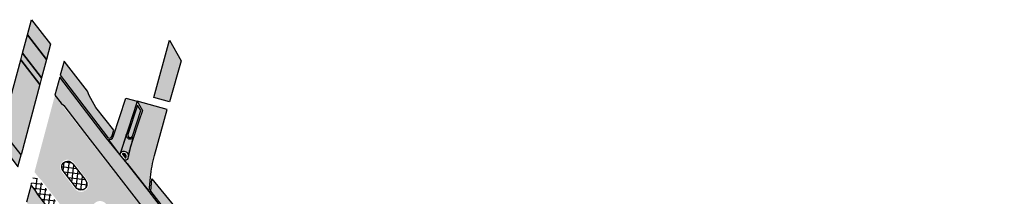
# Model space of a CAD drawing. Header units: metres. Extents: x 197051 to 198393, y 354620 to 355604.
# Tile 12 of 13: x 197235 to 197361, y 355369 to 355391. Entities that reach past the tile are written whole.
import ezdxf

# ---------------------------------------------------------------- set-up
doc = ezdxf.new("R2010")
doc.units = ezdxf.units.M
doc.layers.add('Arcering fietspad', color=12, linetype='Continuous')
doc.layers.add('Arcering geleiders printbeton', color=252, linetype='Continuous')
doc.layers.add('Arcering inrit', color=7, linetype='Continuous', true_color=0xc33c3c)
doc.layers.add('Arcering verhoging', color=7, linetype='Continuous', true_color=0xff622e)
doc.layers.add('Arcering rijbaan', color=7, linetype='Continuous', lineweight=20, true_color=0x45291c)
doc.layers.add('Arcering voetpad', color=7, linetype='Continuous', lineweight=20, true_color=0x71432d)
doc.layers.add('poly arcering', color=6, linetype='Continuous', plot=False)
pattern_1 = [(352.8169416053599, (598875.9689776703, 417836.5244728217), (0.07940031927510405, 0.6300163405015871), []), (82.81694160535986, (598875.9689776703, 417836.5244728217), (-0.630016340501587, 0.07940031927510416), [])]

msp = doc.modelspace()

# ---------------------------------------------------------------- hatches: boundary and pattern name
at = {"layer": 'Arcering fietspad'}
h = msp.add_hatch(color=256, dxfattribs=at)
h.dxf.hatch_style = 1
h.paths.add_polyline_path([(197235.121, 355386.938), (197235.756, 355389.283), (197238.172, 355386.111), (197237.547, 355383.771)])
h = msp.add_hatch(color=256, dxfattribs=at)
h.dxf.hatch_style = 1
h.paths.add_polyline_path([(197243.006, 355376.791), (197250.3723138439, 355367.3329594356), (197354.6475600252, 355232.8581773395), (197356.0157610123, 355234.1943400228), (197251.2943789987, 355369.2442907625), (197248.4647816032, 355372.8236169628), (197247.5530136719, 355373.9990991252), (197245.825468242, 355376.0719062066), (197244.4431365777, 355377.8868249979), (197239.8699999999, 355383.875), (197239.253, 355381.5609999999), (197240.029, 355380.551), (197240.372, 355380.225)])
h = msp.add_hatch(color=256, dxfattribs=at)
h.dxf.hatch_style = 1
edge = h.paths.add_edge_path()
edge.add_line((197249.7654968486, 355380.7940128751), (197249.3203768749, 355379.4269734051))
edge.add_line((197249.3203768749, 355379.4269734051), (197247.5530136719, 355373.9990991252))
edge.add_line((197247.5530136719, 355373.9990991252), (197246.0823563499, 355375.8951204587))
edge.add_arc((197246.2232327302, 355376.3748639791), 0.4999999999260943, 253.6351571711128, 341.9642988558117)
edge.add_line((197246.6986646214, 355376.2200592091), (197248.3177051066, 355381.1924090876))
edge.add_line((197248.3177051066, 355381.1924090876), (197249.7654968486, 355380.7940128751))
h = msp.add_hatch(color=256, dxfattribs=at)
h.dxf.hatch_style = 1
edge = h.paths.add_edge_path()
edge.add_line((197243.4837398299, 355355.0832346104), (197249.5011756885, 355347.8944287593))
edge.add_line((197249.5011756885, 355347.8944287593), (197258.2609382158, 355336.5358545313))
edge.add_line((197258.2609382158, 355336.5358545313), (197293.483186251, 355291.1486794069))
edge.add_line((197293.483186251, 355291.1486794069), (197321.0017259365, 355255.6863423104))
edge.add_arc((197219.8494682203, 355177.2502488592), 127.9999999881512, 31.783491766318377, 37.79093121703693, ccw=False)
edge.add_line((197328.6551623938, 355244.6692440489), (197329.5339542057, 355243.250985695))
edge.add_line((197329.5339542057, 355243.250985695), (197330.7679767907, 355241.2594299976))
edge.add_arc((197378.370468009, 355270.7552404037), 56.00000001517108, 211.7834917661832, 217.8203469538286)
edge.add_line((197334.1339788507, 355236.4167339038), (197344.4389167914, 355223.1270234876))
edge.add_line((197344.4389167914, 355223.1270234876), (197345.8923793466, 355224.2539034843))
edge.add_line((197345.8923793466, 355224.2539034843), (197335.8256277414, 355237.336033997))
edge.add_arc((197383.2218661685, 355274.1272909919), 60.00000006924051, 211.7834917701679, 217.8203469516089, ccw=False)
edge.add_line((197332.2191969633, 355242.5246369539), (197331.1680966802, 355244.2209792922))
edge.add_line((197331.1680966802, 355244.2209792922), (197330.2702469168, 355245.6699947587))
edge.add_arc((197219.8494682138, 355177.250248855), 129.8999999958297, 31.78349176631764, 37.7909312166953)
edge.add_line((197322.5032047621, 355256.8506280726), (197250.9809058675, 355349.0867618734))
edge.add_line((197250.9809058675, 355349.0867618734), (197244.6916292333, 355356.600325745))
edge.add_arc((197247.8355723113, 355359.2319833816), 4.099999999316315, 193.1220267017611, 219.9312318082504, ccw=False)
edge.add_line((197243.8426283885, 355358.3011779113), (197243.581117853, 355359.4229986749))
edge.add_arc((197236.8612853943, 355357.8565211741), 6.900000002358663, 13.12202671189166, 37.82841434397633)
edge.add_line((197242.3112570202, 355362.088283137), (197237.0427061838, 355368.8735070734))
edge.add_line((197237.0427061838, 355368.8735070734), (197236.8148221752, 355369.3032883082))
edge.add_line((197236.8148221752, 355369.3032883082), (197236.1934189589, 355370.0955079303))
edge.add_line((197236.1934189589, 355370.0955079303), (197235.607, 355367.8959999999))
edge.add_line((197235.607, 355367.8959999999), (197240.7371080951, 355361.3105560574))
edge.add_arc((197235.214934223, 355357.0087429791), 7.000000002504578, 11.068561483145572, 37.91884666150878, ccw=False)
edge.add_line((197242.0847213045, 355358.3526274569), (197242.196243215, 355357.7825399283))
edge.add_arc((197248.0846321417, 355358.9344409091), 6.000000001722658, 191.0685614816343, 219.9312318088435)
at = {"layer": 'Arcering geleiders printbeton'}
h = msp.add_hatch(dxfattribs=at)
h.set_pattern_fill('ANSI37', color=256, scale=0.2)
h.set_pattern_definition(pattern_1)
edge = h.paths.add_edge_path()
edge.add_line((197241.5448136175, 355372.7728448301), (197243.1890124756, 355370.6406341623))
edge.add_arc((197242.5822052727, 355370.1720311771), 0.7666835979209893, -134.86976651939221, 37.67688515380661, ccw=False)
edge.add_line((197242.0413117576, 355369.6286731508), (197240.2828638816, 355371.9059499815))
edge.add_arc((197240.889768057, 355372.3744374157), 0.7666897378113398, 31.308522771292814, 217.6656212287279, ccw=False)
h = msp.add_hatch(dxfattribs=at)
h.set_pattern_fill('ANSI37', color=256, scale=0.2)
h.set_pattern_definition(pattern_1)
edge = h.paths.add_edge_path()
edge.add_line((197236.5676463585, 355371.4975945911), (197237.125978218, 355370.7894451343))
edge.add_line((197237.125978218, 355370.7894451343), (197237.4819584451, 355370.4634632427))
edge.add_line((197237.4819584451, 355370.4634632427), (197240.0140477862, 355367.1463361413))
edge.add_line((197240.0140477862, 355367.1463361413), (197239.3876532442, 355366.6652948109))
edge.add_arc((197239.1440237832, 355366.9825402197), 0.3999999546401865, 217.8284143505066, 307.52255710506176, ccw=False)
edge.add_line((197238.828083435, 355366.7372207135), (197237.1270000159, 355368.9279999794))
edge.add_line((197237.1270000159, 355368.9279999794), (197236.8989999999, 355369.3580000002))
edge.add_line((197236.8989999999, 355369.3580000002), (197236.2259999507, 355370.2159998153))
edge.add_line((197236.2259999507, 355370.2159998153), (197236.5676463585, 355371.4975945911))
at = {"layer": 'Arcering inrit'}
h = msp.add_hatch(color=256, dxfattribs=at)
h.dxf.hatch_style = 1
h.paths.add_polyline_path([(197235.121, 355386.938), (197237.547, 355383.771), (197237.324, 355382.937), (197234.889, 355386.079)])
h = msp.add_hatch(color=256, dxfattribs=at)
h.dxf.hatch_style = 1
h.paths.add_polyline_path([(197232.4619999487, 355377.1089998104), (197232.058, 355375.6149999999), (197234.515, 355372.424), (197234.918, 355373.931)])
at = {"layer": 'Arcering rijbaan'}
h = msp.add_hatch(color=256, dxfattribs=at)
h.dxf.hatch_style = 1
h.paths.add_polyline_path([(197251.890873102, 355381.2463321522), (197253.9094662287, 355388.5820004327), (197255.3879986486, 355385.9440029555), (197253.9026693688, 355380.6927359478)])
at = {"layer": 'Arcering verhoging'}
h = msp.add_hatch(color=256, dxfattribs=at)
h.dxf.hatch_style = 1
h.paths.add_polyline_path([(197234.889, 355386.079), (197237.324, 355382.937), (197234.918, 355373.931), (197232.462, 355377.109)])
h = msp.add_hatch(color=256, dxfattribs=at)
h.dxf.hatch_style = 1
edge = h.paths.add_edge_path(flags=16)
edge.add_line((197241.7095458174, 355372.8867395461), (197243.3476754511, 355370.7623975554))
edge.add_arc((197242.5821546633, 355370.1720866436), 0.9666897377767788, -147.9975806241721, 37.63665352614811, ccw=False)
edge.add_line((197241.7623769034, 355369.6597845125), (197240.1242472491, 355371.78412653))
edge.add_arc((197240.8897680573, 355372.3744374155), 0.9666897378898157, 124.834020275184, 217.6366515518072, ccw=False)
edge.add_arc((197240.8671304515, 355372.2639772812), 1.047614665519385, 36.47395931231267, 120.3624802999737, ccw=False)
h.paths.add_polyline_path([(197255.0585153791, 355348.071165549), (197237.49127443, 355370.7261194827), (197237.273, 355370.9260000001), (197236.6320000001, 355371.7390000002), (197237.833, 355376.2395000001), (197239.2282991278, 355381.4683999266), (197242.9266459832, 355376.7301482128), (197250.0265433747, 355367.6130790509), (197260.0142284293, 355351.9156325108)])
edge = h.paths.add_edge_path(flags=16)
edge.add_line((197250.8544242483, 355357.912730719), (197247.0971555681, 355362.7314326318))
edge.add_line((197247.0971555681, 355362.7314326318), (197244.2539302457, 355366.4735549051))
edge.add_arc((197245.0081403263, 355367.0782500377), 0.9666897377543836, 37.932582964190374, 218.7212278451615, ccw=False)
edge.add_arc((197211.7536116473, 355340.9623815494), 43.25027664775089, 31.90071231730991, 38.13898697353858, ccw=False)
edge.add_line((197248.4715878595, 355363.8179422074), (197249.4517220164, 355362.2530619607))
edge.add_line((197249.4517220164, 355362.2530619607), (197251.7652486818, 355358.5732179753))
edge.add_line((197251.7652486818, 355358.5732179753), (197251.8202736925, 355358.4405769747))
edge.add_line((197251.8202736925, 355358.4405769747), (197251.8416302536, 355358.2952980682))
edge.add_line((197251.8416302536, 355358.2952980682), (197251.8271637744, 355358.1675673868))
edge.add_line((197251.8271637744, 355358.1675673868), (197251.788208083, 355358.0521975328))
edge.add_line((197251.788208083, 355358.0521975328), (197251.7311262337, 355357.9624397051))
edge.add_line((197251.7311262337, 355357.9624397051), (197251.6755206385, 355357.8948852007))
edge.add_line((197251.6755206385, 355357.8948852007), (197251.6280302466, 355357.8528287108))
edge.add_line((197251.6280302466, 355357.8528287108), (197251.5613053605, 355357.8046849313))
edge.add_line((197251.5613053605, 355357.8046849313), (197251.4879586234, 355357.7690183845))
edge.add_line((197251.4879586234, 355357.7690183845), (197251.3548451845, 355357.7287379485))
edge.add_line((197251.3548451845, 355357.7287379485), (197251.256376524, 355357.7215047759))
edge.add_line((197251.256376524, 355357.7215047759), (197251.1487461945, 355357.7400197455))
edge.add_line((197251.1487461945, 355357.7400197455), (197251.0507574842, 355357.7726132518))
edge.add_line((197251.0507574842, 355357.7726132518), (197250.9792018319, 355357.8088152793))
edge.add_line((197250.9792018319, 355357.8088152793), (197250.9112532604, 355357.858397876))
edge.add_line((197250.9112532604, 355357.858397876), (197250.8544242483, 355357.912730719))
h = msp.add_hatch(color=256, dxfattribs=at)
h.dxf.hatch_style = 1
edge = h.paths.add_edge_path()
edge.add_line((197249.7654968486, 355380.7940128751), (197250.4314315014, 355379.6093373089))
edge.add_line((197250.4314315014, 355379.6093373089), (197249.9855937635, 355378.2400934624))
edge.add_line((197249.9855937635, 355378.2400934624), (197249.1350096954, 355375.6278045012))
edge.add_arc((197262.1871984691, 355371.1066061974), 13.81306866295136, 160.8942275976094, 170.0814842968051)
edge.add_arc((197248.2861503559, 355373.5433949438), 0.3000000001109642, 217.7991023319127, 348.9454512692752, ccw=False)
edge.add_arc((197251.5919454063, 355375.6783824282), 4.234246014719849, 213.20547397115, 222.3927306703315)
edge.add_line((197248.4647816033, 355372.8236169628), (197251.2929883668, 355369.2462583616))
edge.add_line((197251.2929883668, 355369.2462583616), (197251.4776009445, 355371.0904506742))
edge.add_arc((197266.420867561, 355369.7870769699), 15.00000000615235, 164.2695533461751, 175.0151930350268, ccw=False)
edge.add_line((197251.9826503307, 355373.8537566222), (197253.6019356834, 355379.7383205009))
edge.add_line((197253.6019356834, 355379.7383205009), (197249.7654968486, 355380.7940128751))
at = {"layer": 'Arcering voetpad'}
h = msp.add_hatch(color=256, dxfattribs=at)
h.dxf.hatch_style = 1
h.paths.add_polyline_path([(197235.756, 355389.283), (197236.2716674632, 355391.1924643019), (197238.6989019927, 355388.0813639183), (197238.172, 355386.111)])
h = msp.add_hatch(color=256, dxfattribs=at)
h.dxf.hatch_style = 1
edge = h.paths.add_edge_path()
edge.add_line((197246.7674763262, 355377.077366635), (197244.487, 355379.979))
edge.add_line((197244.487, 355379.979), (197243.6289999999, 355381.514))
edge.add_line((197243.6289999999, 355381.514), (197243.3919999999, 355382.0659999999))
edge.add_line((197243.3919999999, 355382.0659999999), (197240.4081131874, 355385.8905877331))
edge.add_line((197240.4081131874, 355385.8905877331), (197239.9355946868, 355384.1186291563))
edge.add_line((197239.9355946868, 355384.1186291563), (197245.9845740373, 355376.1930893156))
edge.add_arc((197246.2232327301, 355376.3748639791), 0.2999999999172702, 217.294752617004, 341.9642988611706)
edge.add_line((197246.5084918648, 355376.2819811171), (197246.7674763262, 355377.077366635))
h = msp.add_hatch(color=256, dxfattribs=at)
h.dxf.hatch_style = 1
edge = h.paths.add_edge_path()
edge.add_line((197249.1546636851, 355376.3341401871), (197250.2141379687, 355379.5879666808))
edge.add_line((197250.2141379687, 355379.5879666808), (197249.8150078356, 355380.3000946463))
edge.add_line((197249.8150078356, 355380.3000946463), (197248.5841454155, 355376.5199059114))
edge.add_arc((197248.8694045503, 355376.4270230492), 0.3000000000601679, 161.9642988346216, 341.9642988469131)
h = msp.add_hatch(color=256, dxfattribs=at)
h.dxf.hatch_style = 1
edge = h.paths.add_edge_path()
edge.add_line((197248.3939726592, 355376.5818278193), (197247.5755172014, 355374.068211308))
edge.add_arc((197248.0509490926, 355373.9134065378), 0.5000000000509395, 37.80583492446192, 161.9642988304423, ccw=False)
edge.add_line((197248.445995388, 355374.2199002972), (197248.5297788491, 355374.1119100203))
edge.add_arc((197248.1347325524, 355373.80541626), 0.5000000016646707, -11.696895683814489, 37.805834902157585, ccw=False)
edge.add_arc((197266.2505578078, 355370.054832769), 18.00000003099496, 161.9642988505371, 168.3031041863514, ccw=False)
edge.add_line((197249.1350096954, 355375.6278045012), (197249.3448364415, 355376.272218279))
edge.add_arc((197248.8694045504, 355376.4270230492), 0.5000000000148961, 161.964298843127, 341.96429884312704, ccw=False)
h = msp.add_hatch(color=256, dxfattribs=at)
h.dxf.hatch_style = 1
edge = h.paths.add_edge_path()
edge.add_line((197248.2071338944, 355373.4821054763), (197247.7772736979, 355374.036295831))
edge.add_arc((197248.0509490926, 355373.9134065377), 0.3000000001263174, 37.80583495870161, 155.8183444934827, ccw=False)
edge.add_line((197248.2879768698, 355374.0973027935), (197248.371760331, 355373.9893125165))
edge.add_arc((197248.1347325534, 355373.8054162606), 0.300000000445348, -11.696895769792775, 37.805834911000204, ccw=False)
edge.add_line((197248.4285026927, 355373.744595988), (197248.3843165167, 355373.5243317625))
edge.add_arc((197248.2861503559, 355373.5433949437), 0.1000000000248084, 217.7991023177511, 349.01034169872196, ccw=False)
h = msp.add_hatch(color=256, dxfattribs=at)
h.dxf.hatch_style = 1
edge = h.paths.add_edge_path()
edge.add_line((197356.1738114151, 355234.3168964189), (197251.4999430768, 355369.3057470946))
edge.add_line((197251.4999430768, 355369.3057470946), (197251.6565931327, 355370.8706070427))
edge.add_line((197251.6565931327, 355370.8706070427), (197257.0379999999, 355364.2609999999))
edge.add_line((197257.0379999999, 355364.2609999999), (197267.231, 355351.329))
edge.add_line((197267.231, 355351.329), (197267.329, 355351.385))
edge.add_line((197267.329, 355351.385), (197274.122, 355342.324))
edge.add_line((197274.122, 355342.324), (197274.347, 355342.485))
edge.add_line((197274.347, 355342.485), (197280.185, 355334.584))
edge.add_line((197280.185, 355334.584), (197280.3034006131, 355334.6714854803))
edge.add_line((197280.3034006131, 355334.6714854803), (197281.439, 355333.213))
edge.add_line((197281.439, 355333.213), (197281.187, 355332.984))
edge.add_line((197281.187, 355332.984), (197283.81, 355329.6340000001))
edge.add_line((197283.81, 355329.6340000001), (197284.039, 355329.789))
edge.add_line((197284.039, 355329.789), (197287.765, 355325.019))
edge.add_line((197287.765, 355325.019), (197287.8728165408, 355325.0996189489))
edge.add_line((197287.8728165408, 355325.0996189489), (197290.201, 355321.986))
edge.add_line((197290.201, 355321.986), (197290.111, 355321.915))
edge.add_line((197290.111, 355321.915), (197322.581, 355279.99))
edge.add_line((197322.581, 355279.99), (197322.446, 355279.867))
edge.add_line((197322.446, 355279.867), (197328.808, 355271.6450000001))
edge.add_line((197328.808, 355271.6450000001), (197329.0283901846, 355271.8154956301))
edge.add_line((197329.0283901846, 355271.8154956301), (197337.212, 355261.2370000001))
edge.add_line((197337.212, 355261.2370000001), (197337.127, 355261.166))
edge.add_line((197337.127, 355261.166), (197343.11, 355253.699))
edge.add_line((197343.11, 355253.699), (197342.993, 355253.602))
edge.add_line((197342.993, 355253.602), (197343.343, 355253.162))
edge.add_line((197343.343, 355253.162), (197343.435, 355253.225))
edge.add_line((197343.435, 355253.225), (197355.732, 355237.418))
edge.add_line((197355.732, 355237.418), (197355.6416775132, 355237.3504544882))
edge.add_line((197355.6416775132, 355237.3504544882), (197355.992, 355236.882))
edge.add_line((197355.992, 355236.882), (197358.8718393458, 355239.080289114))
edge.add_line((197358.8718393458, 355239.080289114), (197360.6286528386, 355236.7518797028))
edge.add_line((197360.6286528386, 355236.7518797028), (197357.2953984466, 355234.1742698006))
edge.add_arc((197356.8060130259, 355234.8071220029), 0.8000000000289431, 217.7909312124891, 307.71482724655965, ccw=False)

# ---------------------------------------------------------------- linework, layer by layer
at = {"layer": 'poly arcering', "flags": 128}
for points in [[(197235.756, 355389.283), (197236.2716674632, 355391.1924643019), (197238.6989019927, 355388.0813639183), (197238.172, 355386.111)], [(197235.121, 355386.938), (197235.756, 355389.283), (197238.172, 355386.111), (197237.547, 355383.771)], [(197251.890873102, 355381.2463321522), (197253.9094662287, 355388.5820004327), (197255.3879986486, 355385.9440029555), (197253.9026693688, 355380.6927359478)], [(197234.889, 355386.079), (197237.324, 355382.937), (197234.918, 355373.931), (197232.462, 355377.109)], [(197235.121, 355386.938), (197237.547, 355383.771), (197237.324, 355382.937), (197234.889, 355386.079)], [(197243.006, 355376.791), (197250.3723138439, 355367.3329594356), (197354.6475600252, 355232.8581773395), (197356.0157610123, 355234.1943400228), (197251.2943789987, 355369.2442907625), (197248.4647816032, 355372.8236169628), (197247.5530136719, 355373.9990991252), (197245.825468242, 355376.0719062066), (197244.4431365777, 355377.8868249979), (197239.8699999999, 355383.875), (197239.253, 355381.5609999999), (197240.029, 355380.551), (197240.372, 355380.225)], [(197232.4619999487, 355377.1089998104), (197232.058, 355375.6149999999), (197234.515, 355372.424), (197234.918, 355373.931)]]:
    msp.add_lwpolyline(points, close=True, dxfattribs=at)
for points in [[(197246.7674763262, 355377.077366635), (197244.487, 355379.979), (197243.6289999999, 355381.514), (197243.3919999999, 355382.0659999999), (197240.4081131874, 355385.8905877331), (197239.9355946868, 355384.1186291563), (197245.9845740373, 355376.1930893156, 0.6048438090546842), (197246.5084918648, 355376.2819811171)], [(197249.7654968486, 355380.7940128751), (197249.3203768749, 355379.4269734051), (197247.5530136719, 355373.9990991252), (197246.0823563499, 355375.8951204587, 0.4056977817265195), (197246.6986646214, 355376.2200592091), (197248.3177051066, 355381.1924090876)], [(197248.3939726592, 355376.5818278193), (197247.5755172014, 355374.068211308, -0.6018020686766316), (197248.445995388, 355374.2199002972), (197248.5297788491, 355374.1119100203, -0.2194193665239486), (197248.6243494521, 355373.7040491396, -0.02766531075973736), (197249.1350096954, 355375.6278045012), (197249.3448364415, 355376.272218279, -1)]]:
    msp.add_lwpolyline(points, format="xyb", close=True, dxfattribs=at)
at = {"layer": 'poly arcering'}
for points in [[(197249.7654968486, 355380.7940128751), (197250.4314315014, 355379.6093373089), (197249.9855937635, 355378.2400934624), (197249.1350096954, 355375.6278045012, 0.04010845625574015), (197248.5805838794, 355373.4858719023, -0.6441247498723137), (197248.0491009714, 355373.3595265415, 0.04010845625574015), (197248.4647816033, 355372.8236169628), (197251.2929883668, 355369.2462583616), (197251.4776009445, 355371.0904506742, -0.04692108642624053), (197251.9826503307, 355373.8537566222), (197253.6019356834, 355379.7383205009)], [(197249.1546636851, 355376.3341401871), (197250.2141379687, 355379.5879666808), (197249.8150078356, 355380.3000946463), (197248.5841454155, 355376.5199059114, 0.9999999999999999)], [(197241.5448136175, 355372.7728448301), (197243.1890124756, 355370.6406341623, -0.9369844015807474), (197242.0413117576, 355369.6286731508), (197240.2828638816, 355371.9059499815, -1.057073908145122)]]:
    msp.add_lwpolyline(points, format="xyb", close=True, dxfattribs=at)
at = {"layer": 'poly arcering', "flags": 128}
for points in [[(197356.1738114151, 355234.3168964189), (197251.4999430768, 355369.3057470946), (197251.6565931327, 355370.8706070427), (197257.0379999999, 355364.2609999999)], [(197242.3112570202, 355362.088283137), (197237.0427061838, 355368.8735070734), (197236.8148221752, 355369.3032883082), (197236.1934189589, 355370.0955079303), (197235.607, 355367.8959999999)]]:
    msp.add_lwpolyline(points, dxfattribs=at)

doc.saveas('drawing.dxf')
